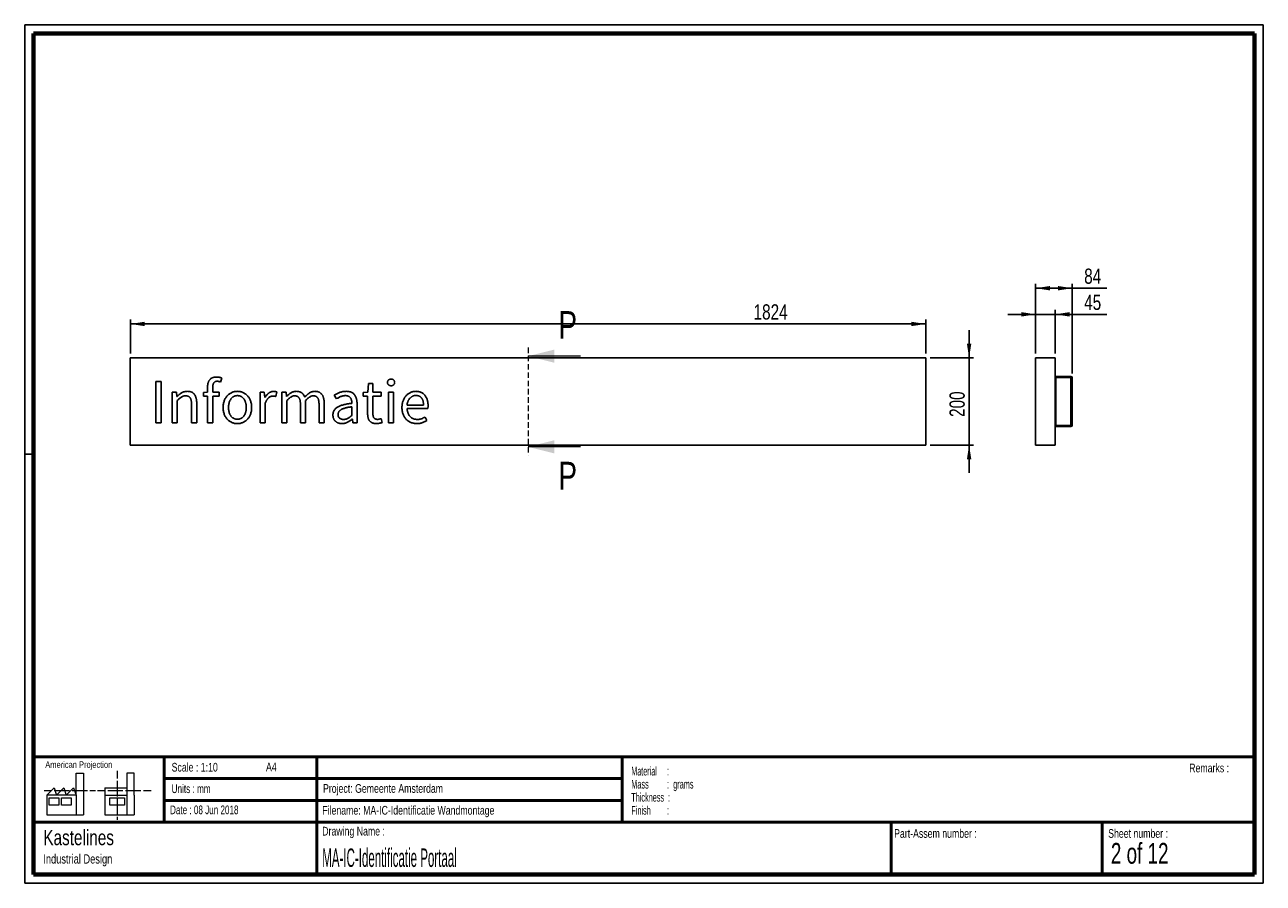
# Paper-space layout 'Sheet1(2)' of a CAD drawing. Header units: millimetres. Extents: x 7 to 291, y 7 to 204.
import ezdxf

# ---------------------------------------------------------------- set-up
doc = ezdxf.new("R2010")
doc.units = ezdxf.units.MM
doc.linetypes.add('HIDDEN', pattern=[1.905, 1.27, -0.635])
for name, color, linetype in [('BORDERS', 7, 'Continuous'), ('DRAWING', 7, 'Continuous'), ('LOGO', 7, 'Continuous'), ('TEXT_SHEET_FORMAT', 7, 'Continuous')]:
    doc.layers.add(name, color=color, linetype=linetype)
doc.styles.add('SLDTEXTSTYLE0', font='TXT', dxfattribs={"width": 0.7})
doc.styles.add('SLDTEXTSTYLE1', font='TXT', dxfattribs={"width": 0.75})
doc.styles.add('SLDTEXTSTYLE2', font='TXT', dxfattribs={"width": 0.694444})
doc.styles.add('SLDTEXTSTYLE3', font='TXT', dxfattribs={"width": 0.678571})
doc.styles.add('SLDTEXTSTYLE4', font='TXT', dxfattribs={"width": 0.5675})
doc.styles.add('SLDTEXTSTYLE5', font='TXT', dxfattribs={"width": 0.55})
doc.styles.add('SLDTEXTSTYLE6', font='TXT', dxfattribs={"width": 0.605})
doc.styles.add('SLDTEXTSTYLE7', font='TXT', dxfattribs={"width": 0.549})
doc.styles.add('SLDTEXTSTYLE8', font='TXT', dxfattribs={"width": 0.467045})
doc.dimstyles.new('SLDDIMSTYLE0', dxfattribs={"dimtxt": 3.5, "dimasz": 3.302, "dimexe": 0, "dimexo": 0.0625, "dimgap": 0.875, "dimtad": 1, "dimlfac": 10, "dimrnd": 1e-09, "dimzin": 12, "dimdsep": 46, "dimtxsty": 'SLDTEXTSTYLE1', "dimsah": 1, "dimcen": 0.09, "dimadec": 0, "dimazin": 3, "dimtfac": 1, "dimtofl": 0, "dimtmove": 0, "dimatfit": 3, "dimfxl": 1, "dimfrac": 2, "dimtolj": 1, "dimtzin": 12, "dimarcsym": 0})
doc.dimstyles.new('SLDDIMSTYLE1', dxfattribs={"dimtxt": 3.5, "dimasz": 3.302, "dimexe": 0, "dimexo": 0.0625, "dimgap": 0.875, "dimtad": 1, "dimlfac": 10, "dimrnd": 1e-09, "dimzin": 12, "dimdsep": 46, "dimtxsty": 'SLDTEXTSTYLE1', "dimsah": 1, "dimcen": 0.09, "dimadec": 0, "dimazin": 3, "dimtfac": 1, "dimtmove": 0, "dimatfit": 0, "dimfxl": 1, "dimfrac": 2, "dimtolj": 1, "dimtzin": 12, "dimarcsym": 0})

# ---------------------------------------------------------------- blocks, each defined once
blk = doc.blocks.new('SW_NOTE_0_2')
at = {"layer": 'TEXT_SHEET_FORMAT', "color": 0, "char_height": 2, "attachment_point": 1}
for s, insert, style in [('Material     :', (0, 2.58), 'SLDTEXTSTYLE4'), ('Mass         :  grams', (0, -0.42), 'SLDTEXTSTYLE5'), ('Thickness  :', (0, -3.42), 'SLDTEXTSTYLE6'), ('Finish        :', (0, -6.42), 'SLDTEXTSTYLE7')]:
    blk.add_mtext(s, dxfattribs=dict(at, insert=insert, style=style))
blk = doc.blocks.new('SW_NOTE_0_3')
at = {"layer": 'DRAWING', "color": 0, "attachment_point": 1, "style": 'SLDTEXTSTYLE1'}
for s, insert, char_height in [('Kastelines', (0, 4.51), 3.5), ('Industrial Design', (0, -1.09), 2.1167)]:
    blk.add_mtext(s, dxfattribs=dict(at, insert=insert, char_height=char_height))
blk = doc.blocks.new('_D')
at = {"layer": 'LOGO', "color": 7}
for p, q in [((30.78, 128.33), (30.78, 136.12)), ((213.18, 135.12), (30.78, 135.12)), ((213.18, 128.33), (213.18, 136.12))]:
    blk.add_line(p, q, dxfattribs=at)
for points in [[(30.78, 135.12), (34.08, 134.62), (34.08, 135.63)], [(213.18, 135.12), (209.87, 135.63), (209.87, 134.62)]]:
    blk.add_solid(points, dxfattribs=at)
at = {"layer": 'LOGO', "color": 7, "insert": (173.7, 139.64), "char_height": 3.5, "attachment_point": 1, "style": 'SLDTEXTSTYLE1'}
blk.add_mtext('1824', dxfattribs=at)
blk = doc.blocks.new('_D_1')
at = {"layer": 'LOGO', "color": 7}
for p, q in [((223.12, 127.33), (223.12, 133.68)), ((214.18, 127.33), (224.12, 127.33)), ((223.12, 107.33), (223.12, 127.33)), ((214.18, 107.33), (224.12, 107.33)), ((223.12, 107.33), (223.12, 100.98))]:
    blk.add_line(p, q, dxfattribs=at)
for points in [[(223.12, 127.33), (223.63, 130.63), (222.61, 130.63)], [(223.12, 107.33), (222.61, 104.03), (223.63, 104.03)]]:
    blk.add_solid(points, dxfattribs=at)
at = {"layer": 'LOGO', "color": 7, "insert": (218.61, 113.79), "char_height": 3.5, "attachment_point": 1, "rotation": 90, "style": 'SLDTEXTSTYLE1'}
blk.add_mtext('200', dxfattribs=at)
blk = doc.blocks.new('_D_2')
at = {"layer": 'LOGO', "color": 7}
for p, q in [((238.38, 137.33), (232.03, 137.33)), ((238.38, 128.33), (238.38, 138.33)), ((242.88, 137.33), (238.38, 137.33)), ((242.88, 128.33), (242.88, 138.33)), ((242.88, 137.33), (254.68, 137.33))]:
    blk.add_line(p, q, dxfattribs=at)
for points in [[(238.38, 137.33), (235.08, 137.84), (235.08, 136.82)], [(242.88, 137.33), (246.19, 136.82), (246.19, 137.84)]]:
    blk.add_solid(points, dxfattribs=at)
at = {"layer": 'LOGO', "color": 7, "insert": (249.51, 141.84), "char_height": 3.5, "attachment_point": 1, "style": 'SLDTEXTSTYLE1'}
blk.add_mtext('45', dxfattribs=at)
blk = doc.blocks.new('_D_3')
at = {"layer": 'LOGO', "color": 7}
for p, q in [((238.38, 128.33), (238.38, 144.33)), ((238.38, 143.33), (246.78, 143.33)), ((246.78, 123.73), (246.78, 144.33)), ((246.78, 143.33), (254.68, 143.33))]:
    blk.add_line(p, q, dxfattribs=at)
for points in [[(238.38, 143.33), (241.69, 142.82), (241.69, 143.84)], [(246.78, 143.33), (243.48, 143.84), (243.48, 142.82)]]:
    blk.add_solid(points, dxfattribs=at)
at = {"layer": 'LOGO', "color": 7, "insert": (249.51, 147.84), "char_height": 3.5, "attachment_point": 1, "style": 'SLDTEXTSTYLE1'}
blk.add_mtext('84', dxfattribs=at)

psp = doc.layouts.new('Sheet1(2)')

# ---------------------------------------------------------------- linework, layer by layer
at = {"color": 7, "linetype": 'HIDDEN', "lineweight": 18}
psp.add_line((121.9763, 129.7295), (121.9763, 104.9295), dxfattribs=at)
at = {"color": 7, "linetype": 'Continuous', "lineweight": 25}
for p, q in [((30.7763, 127.3295), (30.7763, 107.3295)), ((213.1763, 127.3295), (30.7763, 127.3295)), ((213.1763, 107.3295), (213.1763, 127.3295)), ((242.8836, 127.3295), (238.3836, 127.3295)), ((238.3836, 107.3295), (238.3836, 127.3295)), ((242.8836, 107.3295), (242.8836, 127.3295)), ((51.7223, 122.7149), (51.4618, 121.799)), ((238.3636, 122.946), (238.3836, 122.946)), ((238.3636, 122.7149), (238.3636, 122.4992)), ((238.3636, 122.7149), (238.3836, 122.7149)), ((238.3636, 122.4817), (238.3836, 122.4817)), ((242.9836, 123.0795), (242.9836, 122.8295)), ((242.9836, 123.0795), (246.4336, 123.0795)), ((242.9836, 122.8295), (246.4336, 122.8295)), ((242.9836, 111.8472), (242.9836, 122.8118)), ((246.4336, 122.8118), (242.9836, 122.8118)), ((246.4336, 123.0795), (246.4336, 122.8295)), ((246.4336, 111.8472), (246.4336, 122.8118)), ((246.7836, 111.9295), (246.7836, 122.7295)), ((36.6554, 112.4336), (36.6554, 121.9586)), ((36.6554, 121.9586), (37.876, 121.9586)), ((37.876, 121.9586), (37.876, 112.4336)), ((40.3486, 119.4902), (41.336, 119.4902)), ((40.3486, 112.4336), (40.3486, 119.4902)), ((41.336, 119.4902), (41.4368, 118.4734)), ((47.5249, 119.4188), (48.485, 119.4902)), ((47.5249, 118.5175), (47.5249, 119.4188)), ((48.485, 119.4902), (48.485, 120.6078)), ((49.674, 120.6078), (49.674, 119.4902)), ((49.674, 119.4902), (51.1698, 119.4902)), ((51.1698, 119.4902), (51.1698, 118.5175)), ((60.5162, 119.4902), (61.5036, 119.4902)), ((60.5162, 112.4336), (60.5162, 119.4902)), ((61.5036, 119.4902), (61.6044, 118.2129)), ((64.4069, 119.5196), (64.1758, 118.4734)), ((65.4909, 119.4902), (66.4783, 119.4902)), ((65.4909, 112.4336), (65.4909, 119.4902)), ((66.4783, 119.4902), (66.5791, 118.4734)), ((84.1439, 119.4188), (85.2468, 119.4902)), ((84.1439, 118.5175), (84.1439, 119.4188)), ((85.2468, 119.4902), (85.3917, 121.465)), ((85.3917, 121.465), (86.3938, 121.465)), ((86.3938, 121.465), (86.3938, 119.4902)), ((86.3938, 119.4902), (88.2971, 119.4902)), ((88.2971, 119.4902), (88.2971, 118.5175)), ((89.961, 119.4902), (91.1521, 119.4902)), ((89.961, 112.4336), (89.961, 119.4902)), ((91.1521, 119.4902), (91.1521, 112.4336)), ((238.3636, 121.7129), (238.3836, 121.7129)), ((238.3636, 120.9419), (238.3836, 120.9419)), ((238.3636, 120.9244), (238.3636, 119.6821)), ((238.3636, 119.6646), (238.3836, 119.6646)), ((41.4368, 118.4734), (41.4809, 118.4734)), ((41.5398, 117.5449), (41.5398, 112.4336)), ((44.8065, 112.4336), (44.8065, 116.7466)), ((45.9976, 116.9062), (45.9976, 112.4336)), ((48.485, 118.5175), (47.5249, 118.5175)), ((48.485, 112.4336), (48.485, 118.5175)), ((51.1698, 118.5175), (49.674, 118.5175)), ((49.674, 118.5175), (49.674, 112.4336)), ((61.6044, 118.2129), (61.6486, 118.2129)), ((61.7074, 116.9651), (61.7074, 112.4336)), ((66.5791, 118.4734), (66.6232, 118.4734)), ((66.6821, 117.5449), (66.6821, 112.4336)), ((69.7744, 112.4336), (69.7744, 116.7466)), ((70.9656, 117.5449), (70.9656, 112.4336)), ((74.0432, 112.4336), (74.0432, 116.7466)), ((75.2344, 116.9062), (75.2344, 112.4336)), ((78.0264, 117.923), (77.5474, 118.7507)), ((82.7741, 116.7613), (82.7741, 112.4336)), ((85.1901, 118.5175), (84.1439, 118.5175)), ((85.1901, 114.6122), (85.1901, 118.5175)), ((88.2971, 118.5175), (86.3938, 118.5175)), ((86.3938, 118.5175), (86.3938, 114.5975)), ((94.2298, 116.484), (98.0049, 116.484)), ((81.5851, 114.1626), (81.5851, 116.1226)), ((99.007, 115.7004), (94.2445, 115.7004)), ((98.3536, 113.7697), (98.7738, 112.9862)), ((238.3636, 116.3537), (238.3836, 116.3537)), ((238.3636, 115.7004), (238.3836, 115.7004)), ((238.3636, 113.7697), (238.3836, 113.7697)), ((238.3636, 113.7697), (238.3636, 112.9862)), ((37.876, 112.4336), (36.6554, 112.4336)), ((41.5398, 112.4336), (40.3486, 112.4336)), ((45.9976, 112.4336), (44.8065, 112.4336)), ((49.674, 112.4336), (48.485, 112.4336)), ((61.7074, 112.4336), (60.5162, 112.4336)), ((66.6821, 112.4336), (65.4909, 112.4336)), ((70.9656, 112.4336), (69.7744, 112.4336)), ((75.2344, 112.4336), (74.0432, 112.4336)), ((81.6859, 113.2761), (81.6565, 113.2761)), ((81.7868, 112.4336), (81.6859, 113.2761)), ((82.7741, 112.4336), (81.7868, 112.4336)), ((88.2824, 113.421), (88.5135, 112.5198)), ((91.1521, 112.4336), (89.961, 112.4336)), ((238.3636, 112.9862), (238.3836, 112.9862)), ((238.3636, 112.2593), (238.3836, 112.2593)), ((242.9836, 111.8472), (246.4336, 111.8472)), ((242.9836, 111.5795), (242.9836, 111.8295)), ((246.4336, 111.8295), (242.9836, 111.8295)), ((246.4336, 111.5795), (242.9836, 111.5795)), ((246.4336, 111.5795), (246.4336, 111.8295)), ((30.7763, 107.3295), (213.1763, 107.3295)), ((242.8836, 107.3295), (238.3836, 107.3295))]:
    psp.add_line(p, q, dxfattribs=at)
at = {"color": 7, "linetype": 'Continuous', "lineweight": 18}
for p, q in [((133.9763, 127.7295), (121.9763, 127.7295)), ((133.9763, 106.9295), (121.9763, 106.9295))]:
    psp.add_line(p, q, dxfattribs=at)
at = {"color": 7, "linetype": 'Continuous', "lineweight": 25}
for centre, radius, start, end in [((242.9836, 123.1795), 0.1, 180, 270), ((242.9836, 123.1795), 0.35, 264.643964, 270), ((246.4336, 122.7295), 0.35, 0, 90), ((246.4336, 122.7295), 0.1, 54.260246, 90), ((242.9836, 111.4795), 0.1, 90, 180), ((242.9836, 111.4795), 0.35, 90, 95.356036), ((246.4336, 111.9295), 0.35, 270, 0), ((246.4336, 111.9295), 0.1, 270, 305.739754)]:
    psp.add_arc(centre, radius, start, end, dxfattribs=at)
for centre, major_axis, ratio, start_param, end_param in [((242.9836, 123.1618), (0, 0.35), 0.28571429, 1.57079633, 3.14159265), ((246.4336, 122.7295), (0.35, 0), 0.23520666, 0, 1.57079633), ((242.9836, 111.4972), (0, 0.35), 0.28571429, 0, 1.57079633), ((246.4336, 111.9295), (0.35, 0), 0.23520666, 4.71238898, 6.28318531)]:
    psp.add_ellipse(centre, major_axis=major_axis, ratio=ratio, start_param=start_param, end_param=end_param, dxfattribs=at)
for points, knots in [([(48.485, 120.6078), (48.4867, 120.6961), (48.4899, 120.8688), (48.5136, 121.12), (48.5497, 121.358), (48.6076, 121.5792), (48.6763, 121.788), (48.7622, 121.9808), (48.8642, 122.1596), (48.9814, 122.3238), (49.1156, 122.472), (49.2689, 122.599), (49.4388, 122.7073), (49.6265, 122.7957), (49.8322, 122.8623), (50.0546, 122.9104), (50.2944, 122.94), (50.4603, 122.944), (50.5459, 122.946)], [0, 0, 0, 0, 0.07438548, 0.14548998, 0.21242516, 0.27696906, 0.33798575, 0.39741837, 0.45450532, 0.51116372, 0.56712963, 0.62243217, 0.67841363, 0.73648321, 0.79675353, 0.86017919, 0.9279518, 1, 1, 1, 1]), ([(50.5459, 122.946), (50.6546, 122.943), (50.8663, 122.9371), (51.1726, 122.8857), (51.4576, 122.8144), (51.636, 122.7474), (51.7223, 122.7149)], [0, 0, 0, 0, 0.27038218, 0.52614218, 0.77078538, 1, 1, 1, 1]), ([(89.7425, 121.7129), (89.7448, 121.7686), (89.7494, 121.8765), (89.798, 122.0279), (89.8726, 122.1635), (89.9796, 122.2753), (90.1048, 122.3688), (90.2484, 122.4335), (90.4046, 122.4759), (90.5139, 122.4797), (90.5702, 122.4817)], [0, 0, 0, 0, 0.13167439, 0.25508206, 0.37328741, 0.49547169, 0.61900215, 0.74156935, 0.8668062, 1, 1, 1, 1]), ([(90.5702, 122.4817), (90.6265, 122.4797), (90.7358, 122.4758), (90.892, 122.4335), (91.0355, 122.3687), (91.161, 122.2754), (91.2673, 122.1628), (91.3455, 122.029), (91.3901, 121.876), (91.3953, 121.7685), (91.3979, 121.7129)], [0, 0, 0, 0, 0.13314803, 0.25834184, 0.38086691, 0.50435491, 0.6264972, 0.7454866, 0.86837086, 1, 1, 1, 1]), ([(238.3636, 122.946), (238.3636, 122.943), (238.3636, 122.9371), (238.3636, 122.8857), (238.3636, 122.8144), (238.3636, 122.7474), (238.3636, 122.7149)], [0, 0, 0, 0, 0.27038218, 0.52614218, 0.77078538, 1, 1, 1, 1]), ([(238.3636, 122.4817), (238.3636, 122.4797), (238.3636, 122.4758), (238.3636, 122.4335), (238.3636, 122.3687), (238.3636, 122.2754), (238.3636, 122.1628), (238.3636, 122.029), (238.3636, 121.876), (238.3636, 121.7685), (238.3636, 121.7129)], [0, 0, 0, 0, 0.13314803, 0.25834184, 0.38086691, 0.50435491, 0.6264972, 0.7454866, 0.86837086, 1, 1, 1, 1]), ([(41.4809, 118.4734), (41.5662, 118.5556), (41.7342, 118.7173), (41.9978, 118.9415), (42.2692, 119.1418), (42.5441, 119.3265), (42.8366, 119.4805), (43.1544, 119.5859), (43.4941, 119.6541), (43.7284, 119.661), (43.8485, 119.6646)], [0, 0, 0, 0, 0.13021827, 0.25644866, 0.38029749, 0.50099283, 0.62052262, 0.74254749, 0.86807099, 1, 1, 1, 1]), ([(43.8485, 119.6646), (43.939, 119.6629), (44.1136, 119.6598), (44.366, 119.6247), (44.5993, 119.5715), (44.8148, 119.4954), (45.0109, 119.3963), (45.189, 119.2765), (45.3468, 119.133), (45.4857, 118.9679), (45.6073, 118.7819), (45.7138, 118.576), (45.8004, 118.3477), (45.875, 118.1003), (45.9272, 117.8304), (45.9708, 117.5419), (45.9924, 117.2308), (45.9959, 117.0169), (45.9976, 116.9062)], [0, 0, 0, 0, 0.06772709, 0.13071891, 0.19052814, 0.24678027, 0.30144682, 0.35470308, 0.40707342, 0.46067739, 0.51596969, 0.57322086, 0.63401369, 0.69858486, 0.7665938, 0.83974804, 0.91708313, 1, 1, 1, 1]), ([(50.6614, 121.9733), (50.5838, 121.97), (50.4354, 121.9635), (50.2294, 121.8965), (50.0532, 121.7884), (49.9114, 121.6328), (49.8021, 121.4348), (49.7261, 121.1951), (49.6806, 120.9149), (49.6763, 120.7145), (49.674, 120.6078)], [0, 0, 0, 0, 0.12108132, 0.23166909, 0.33508617, 0.44135156, 0.55719859, 0.6865013, 0.83319815, 1, 1, 1, 1]), ([(51.4618, 121.799), (51.3965, 121.8256), (51.2672, 121.8783), (51.0669, 121.9316), (50.8651, 121.9681), (50.7295, 121.9716), (50.6614, 121.9733)], [0, 0, 0, 0, 0.25637587, 0.50723956, 0.75261265, 1, 1, 1, 1]), ([(52.0605, 115.9483), (52.0636, 116.092), (52.0695, 116.3719), (52.1209, 116.7791), (52.204, 117.1621), (52.3227, 117.5194), (52.4673, 117.853), (52.6384, 118.1589), (52.8268, 118.4422), (53.0428, 118.6935), (53.2757, 118.9204), (53.5297, 119.115), (53.797, 119.2865), (54.0844, 119.4208), (54.3819, 119.5314), (54.6897, 119.6085), (55.0057, 119.6569), (55.2193, 119.662), (55.3273, 119.6646)], [0, 0, 0, 0, 0.07786136, 0.1516734, 0.22202445, 0.2899537, 0.35538697, 0.41875362, 0.47970099, 0.53947309, 0.59798608, 0.65560482, 0.7125699, 0.76977719, 0.82716925, 0.88433121, 0.94149316, 1, 1, 1, 1]), ([(55.3273, 119.6646), (55.4353, 119.662), (55.6488, 119.6569), (55.9648, 119.6085), (56.2727, 119.5313), (56.5702, 119.4209), (56.8578, 119.2858), (57.1266, 119.1163), (57.3789, 118.9196), (57.612, 118.6938), (57.8273, 118.4415), (58.0189, 118.1602), (58.1866, 117.8522), (58.3321, 117.5195), (58.4505, 117.1621), (58.5337, 116.7791), (58.5851, 116.3719), (58.591, 116.092), (58.594, 115.9483)], [0, 0, 0, 0, 0.05850378, 0.11566275, 0.17282172, 0.23021078, 0.28741509, 0.34469865, 0.40201489, 0.46052482, 0.52029381, 0.58145149, 0.64463159, 0.71006144, 0.77798715, 0.84833452, 0.9221427, 1, 1, 1, 1]), ([(61.6486, 118.2129), (61.7101, 118.3201), (61.83, 118.5289), (62.0427, 118.8116), (62.2714, 119.0619), (62.5197, 119.274), (62.7815, 119.4506), (63.0616, 119.5718), (63.353, 119.6504), (63.5521, 119.6598), (63.6527, 119.6646)], [0, 0, 0, 0, 0.142514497, 0.277672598, 0.407526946, 0.533083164, 0.653929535, 0.77047917, 0.883998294, 1, 1, 1, 1]), ([(63.6527, 119.6646), (63.7207, 119.6632), (63.8546, 119.6604), (64.0496, 119.6326), (64.2343, 119.587), (64.3499, 119.5419), (64.4069, 119.5196)], [0, 0, 0, 0, 0.26378182, 0.51892809, 0.76275579, 1, 1, 1, 1]), ([(66.6232, 118.4734), (66.7012, 118.5558), (66.8556, 118.7189), (67.1046, 118.9408), (67.3616, 119.1436), (67.6271, 119.3259), (67.9056, 119.4772), (68.199, 119.585), (68.5038, 119.6533), (68.7118, 119.6608), (68.8165, 119.6646)], [0, 0, 0, 0, 0.13233723, 0.2619595, 0.38882187, 0.51416171, 0.63736549, 0.75759279, 0.87796442, 1, 1, 1, 1]), ([(68.8165, 119.6646), (68.9449, 119.6601), (69.1888, 119.6517), (69.5339, 119.5891), (69.8334, 119.4747), (70.0899, 119.3157), (70.3065, 119.1156), (70.4924, 118.8825), (70.6489, 118.6136), (70.7234, 118.4159), (70.7618, 118.3138)], [0, 0, 0, 0, 0.15044413, 0.28579634, 0.40893279, 0.52392769, 0.63719971, 0.75279912, 0.87229698, 1, 1, 1, 1]), ([(70.7618, 118.3138), (70.8524, 118.4116), (71.0291, 118.6024), (71.3073, 118.8623), (71.5843, 119.095), (71.8637, 119.2967), (72.1505, 119.4632), (72.4517, 119.5788), (72.7646, 119.6518), (72.9777, 119.6603), (73.0853, 119.6646)], [0, 0, 0, 0, 0.14422819, 0.28150678, 0.41174951, 0.53563925, 0.65410237, 0.76952923, 0.88372754, 1, 1, 1, 1]), ([(73.0853, 119.6646), (73.1729, 119.6629), (73.3433, 119.6596), (73.5902, 119.6248), (73.8205, 119.5707), (74.0343, 119.4959), (74.229, 119.3965), (74.4052, 119.2746), (74.5667, 119.134), (74.7078, 118.9679), (74.8311, 118.7815), (74.9427, 118.5767), (75.0307, 118.3477), (75.1074, 118.1004), (75.1626, 117.8307), (75.2045, 117.5418), (75.23, 117.2309), (75.2329, 117.0169), (75.2344, 116.9062)], [0, 0, 0, 0, 0.06580565, 0.12792334, 0.18686861, 0.2432711, 0.29761481, 0.35057897, 0.40387385, 0.45796238, 0.51369368, 0.57158745, 0.6327354, 0.69763072, 0.76592888, 0.83927867, 0.91686149, 1, 1, 1, 1]), ([(77.5474, 118.7507), (77.6337, 118.8042), (77.8127, 118.915), (78.1012, 119.0686), (78.4151, 119.2229), (78.754, 119.3719), (79.1164, 119.5037), (79.5013, 119.5988), (79.905, 119.6535), (80.1802, 119.6608), (80.3204, 119.6646)], [0, 0, 0, 0, 0.10281466, 0.21328512, 0.33100185, 0.45714024, 0.58819101, 0.72120324, 0.85796207, 1, 1, 1, 1]), ([(80.3204, 119.6646), (80.4242, 119.6624), (80.6255, 119.6581), (80.9164, 119.6189), (81.1861, 119.5602), (81.433, 119.4731), (81.6577, 119.3613), (81.8611, 119.2243), (82.041, 119.0612), (82.197, 118.8738), (82.3332, 118.6674), (82.4508, 118.4431), (82.5517, 118.2036), (82.6344, 117.9472), (82.6958, 117.6741), (82.7427, 117.3845), (82.7699, 117.0783), (82.7727, 116.8685), (82.7741, 116.7613)], [0, 0, 0, 0, 0.07170221, 0.13907068, 0.20260287, 0.26216006, 0.31952878, 0.37565038, 0.43116957, 0.48682788, 0.54375374, 0.60178646, 0.66166345, 0.72320406, 0.78778796, 0.85495612, 0.92591094, 1, 1, 1, 1]), ([(90.5702, 120.9419), (90.5139, 120.9449), (90.4049, 120.9507), (90.2473, 120.9911), (90.1052, 121.0619), (89.9794, 121.1566), (89.8723, 121.2707), (89.7995, 121.4067), (89.7494, 121.5546), (89.7448, 121.6592), (89.7425, 121.7129)], [0, 0, 0, 0, 0.13371629, 0.25931762, 0.38367666, 0.50855853, 0.63232536, 0.75232752, 0.8729174, 1, 1, 1, 1]), ([(91.3979, 121.7129), (91.3953, 121.6593), (91.3902, 121.5551), (91.3441, 121.4057), (91.2675, 121.2714), (91.1612, 121.1564), (91.0351, 121.0619), (90.8931, 120.9911), (90.7355, 120.9507), (90.6264, 120.9449), (90.5702, 120.9419)], [0, 0, 0, 0, 0.12704168, 0.24709756, 0.36787824, 0.49160521, 0.61644687, 0.74076587, 0.86632677, 1, 1, 1, 1]), ([(93.068, 115.9483), (93.0711, 116.0899), (93.077, 116.3664), (93.1286, 116.7693), (93.2115, 117.1496), (93.3305, 117.5053), (93.4752, 117.8377), (93.6436, 118.1442), (93.8303, 118.4267), (94.0416, 118.679), (94.271, 118.9049), (94.5175, 119.1019), (94.777, 119.2749), (95.0527, 119.4145), (95.3382, 119.5264), (95.6316, 119.6071), (95.9313, 119.6538), (96.1329, 119.661), (96.2339, 119.6646)], [0, 0, 0, 0, 0.07813085, 0.15252965, 0.22379367, 0.29260183, 0.35923519, 0.42357743, 0.48542684, 0.54579748, 0.60482958, 0.66283428, 0.71975372, 0.77662065, 0.83303267, 0.88872518, 0.94426057, 1, 1, 1, 1]), ([(96.2339, 119.6646), (96.3426, 119.6619), (96.5554, 119.6568), (96.8648, 119.6109), (97.1581, 119.5413), (97.4311, 119.4366), (97.6863, 119.3095), (97.9202, 119.1546), (98.1311, 118.9725), (98.3208, 118.7654), (98.489, 118.5353), (98.6365, 118.2839), (98.763, 118.011), (98.8678, 117.717), (98.9485, 117.4025), (99.011, 117.0701), (99.0429, 116.7178), (99.0483, 116.477), (99.0511, 116.3537)], [0, 0, 0, 0, 0.06630947, 0.12977029, 0.19051061, 0.24988393, 0.30779497, 0.36421556, 0.42058272, 0.47744668, 0.53522985, 0.59423287, 0.6550348, 0.71856754, 0.78439044, 0.85304247, 0.92473964, 1, 1, 1, 1]), ([(238.3636, 121.7129), (238.3636, 121.6593), (238.3636, 121.5551), (238.3636, 121.4057), (238.3636, 121.2714), (238.3636, 121.1564), (238.3636, 121.0619), (238.3636, 120.9911), (238.3636, 120.9507), (238.3636, 120.9449), (238.3636, 120.9419)], [0, 0, 0, 0, 0.12704168, 0.24709756, 0.36787824, 0.49160521, 0.61644687, 0.74076587, 0.86632677, 1, 1, 1, 1]), ([(238.3636, 119.6646), (238.3636, 119.6619), (238.3636, 119.6568), (238.3636, 119.6109), (238.3636, 119.5413), (238.3636, 119.4366), (238.3636, 119.3095), (238.3636, 119.1546), (238.3636, 118.9725), (238.3636, 118.7654), (238.3636, 118.5353), (238.3636, 118.2839), (238.3636, 118.011), (238.3636, 117.717), (238.3636, 117.4025), (238.3636, 117.0701), (238.3636, 116.7178), (238.3636, 116.477), (238.3636, 116.3537)], [0, 0, 0, 0, 0.06630947, 0.12977029, 0.19051061, 0.24988393, 0.30779497, 0.36421556, 0.42058272, 0.47744668, 0.53522985, 0.59423287, 0.6550348, 0.71856754, 0.78439044, 0.85304247, 0.92473964, 1, 1, 1, 1]), ([(43.4704, 118.6331), (43.3804, 118.6303), (43.2052, 118.6249), (42.9509, 118.5691), (42.7122, 118.4846), (42.4882, 118.3593), (42.2691, 118.1993), (42.036, 118.0133), (41.7908, 117.7913), (41.626, 117.6295), (41.5398, 117.5449)], [0, 0, 0, 0, 0.11799202, 0.22986403, 0.34045764, 0.44956799, 0.56571633, 0.69661125, 0.84124432, 1, 1, 1, 1]), ([(44.8065, 116.7466), (44.8059, 116.8271), (44.8048, 116.9828), (44.79, 117.2072), (44.7655, 117.4143), (44.7293, 117.6035), (44.6867, 117.7761), (44.6318, 117.931), (44.5669, 118.0686), (44.4913, 118.1898), (44.4034, 118.2941), (44.3058, 118.3856), (44.1966, 118.4646), (44.0727, 118.5245), (43.9391, 118.5735), (43.7934, 118.6091), (43.6356, 118.6302), (43.5265, 118.6321), (43.4704, 118.6331)], [0, 0, 0, 0, 0.0910298, 0.17589531, 0.25403611, 0.32652563, 0.39351844, 0.45484895, 0.51184389, 0.56520036, 0.61576612, 0.66560195, 0.71611194, 0.76743389, 0.82051375, 0.8767564, 0.93663999, 1, 1, 1, 1]), ([(55.3273, 118.6772), (55.2536, 118.6747), (55.1088, 118.6699), (54.8958, 118.6329), (54.6914, 118.5728), (54.498, 118.4848), (54.3136, 118.3789), (54.1459, 118.2462), (53.9881, 118.0969), (53.8481, 117.9234), (53.7231, 117.7319), (53.6091, 117.5245), (53.5177, 117.2968), (53.4336, 117.0559), (53.372, 116.7981), (53.3256, 116.5274), (53.2978, 116.2423), (53.2951, 116.0478), (53.2937, 115.9483)], [0, 0, 0, 0, 0.058038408, 0.114014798, 0.169884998, 0.225468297, 0.281120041, 0.336973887, 0.393567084, 0.452002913, 0.512154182, 0.573637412, 0.638203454, 0.705215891, 0.77454679, 0.846762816, 0.921606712, 1, 1, 1, 1]), ([(57.3608, 115.9483), (57.3595, 116.0478), (57.3568, 116.2423), (57.3289, 116.5273), (57.2828, 116.7982), (57.2201, 117.0554), (57.1401, 117.2978), (57.0448, 117.5239), (56.9316, 117.732), (56.8064, 117.9234), (56.6665, 118.0969), (56.5086, 118.2462), (56.3409, 118.3789), (56.1566, 118.4848), (55.9637, 118.5723), (55.7596, 118.6335), (55.5463, 118.6696), (55.4009, 118.6747), (55.3273, 118.6772)], [0, 0, 0, 0, 0.078389, 0.15322881, 0.22544088, 0.29476799, 0.36160158, 0.42637833, 0.4878582, 0.54800618, 0.60643882, 0.66302892, 0.71887971, 0.77452841, 0.83010867, 0.88544735, 0.94196477, 1, 1, 1, 1]), ([(63.4931, 118.5911), (63.4163, 118.5863), (63.2592, 118.5766), (63.0234, 118.5039), (62.7849, 118.3884), (62.5877, 118.2574), (62.4304, 118.1291), (62.3141, 118.0124), (62.204, 117.8777), (62.0965, 117.7271), (61.9909, 117.5619), (61.8934, 117.3773), (61.7958, 117.1783), (61.7374, 117.0375), (61.7074, 116.9651)], [0, 0, 0, 0, 0.08984926, 0.18380445, 0.28651852, 0.3995699, 0.46016039, 0.52395226, 0.59210284, 0.66379822, 0.74047577, 0.82157425, 0.90814073, 1, 1, 1, 1]), ([(64.1758, 118.4734), (64.1201, 118.4919), (64.0144, 118.5268), (63.8529, 118.564), (63.6809, 118.5902), (63.5597, 118.5908), (63.4931, 118.5911)], [0, 0, 0, 0, 0.25276193, 0.47879884, 0.71336545, 1, 1, 1, 1]), ([(68.453, 118.6331), (68.3855, 118.6296), (68.2467, 118.6225), (68.0362, 118.569), (67.8222, 118.481), (67.6015, 118.3627), (67.3789, 118.2057), (67.1473, 118.0192), (66.913, 117.7955), (66.761, 117.6305), (66.6821, 117.5449)], [0, 0, 0, 0, 0.09473153, 0.19490586, 0.30301038, 0.41916562, 0.54573139, 0.68487505, 0.83651948, 1, 1, 1, 1]), ([(69.7744, 116.7466), (69.7738, 116.8271), (69.7727, 116.9828), (69.758, 117.2072), (69.7334, 117.4143), (69.6973, 117.6035), (69.6546, 117.7761), (69.5998, 117.931), (69.5348, 118.0686), (69.4592, 118.1897), (69.3714, 118.2942), (69.2739, 118.385), (69.1667, 118.4646), (69.0444, 118.525), (68.9124, 118.5727), (68.7698, 118.6092), (68.6154, 118.6302), (68.5084, 118.6321), (68.453, 118.6331)], [0, 0, 0, 0, 0.09150973, 0.17682267, 0.25537544, 0.32824713, 0.39559313, 0.45724699, 0.51454243, 0.56818019, 0.61901255, 0.66911112, 0.71924127, 0.77012342, 0.82348313, 0.87847859, 0.937101, 1, 1, 1, 1]), ([(72.7366, 118.6331), (72.6691, 118.6296), (72.5302, 118.6225), (72.3197, 118.569), (72.1057, 118.481), (71.885, 118.3627), (71.6624, 118.2057), (71.4308, 118.0192), (71.1966, 117.7955), (71.0445, 117.6305), (70.9656, 117.5449)], [0, 0, 0, 0, 0.09473153, 0.19490586, 0.30301038, 0.41916562, 0.54573139, 0.68487505, 0.83651948, 1, 1, 1, 1]), ([(74.0432, 116.7466), (74.0427, 116.8271), (74.0415, 116.9828), (74.0268, 117.2072), (74.0022, 117.4143), (73.9661, 117.6035), (73.9234, 117.7761), (73.8686, 117.931), (73.8036, 118.0686), (73.7281, 118.1898), (73.6401, 118.2934), (73.5449, 118.3857), (73.4379, 118.4639), (73.3176, 118.5251), (73.1875, 118.5726), (73.0471, 118.6093), (72.8954, 118.6301), (72.7905, 118.6321), (72.7366, 118.6331)], [0, 0, 0, 0, 0.09198638, 0.17774369, 0.25670562, 0.32995688, 0.39765368, 0.45962868, 0.51722255, 0.5711397, 0.62223683, 0.6720151, 0.72240637, 0.77284204, 0.82572914, 0.88023621, 0.93837171, 1, 1, 1, 1]), ([(77.2428, 114.2634), (77.2459, 114.3575), (77.2522, 114.5413), (77.3022, 114.8081), (77.3806, 115.0597), (77.4991, 115.2912), (77.6438, 115.5089), (77.8265, 115.7046), (78.037, 115.8873), (78.2853, 116.0487), (78.5665, 116.1984), (78.8857, 116.3336), (79.2411, 116.4597), (79.6359, 116.5719), (80.0683, 116.6748), (80.5396, 116.7635), (81.0488, 116.8445), (81.4021, 116.8852), (81.5851, 116.9062)], [0, 0, 0, 0, 0.050343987, 0.098379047, 0.144871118, 0.190994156, 0.237178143, 0.284429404, 0.333894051, 0.386109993, 0.442651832, 0.50430581, 0.571562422, 0.644559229, 0.723971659, 0.809513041, 0.901383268, 1, 1, 1, 1]), ([(80.1313, 118.6772), (80.0289, 118.6746), (79.8273, 118.6693), (79.532, 118.6229), (79.2472, 118.5532), (78.9783, 118.4474), (78.722, 118.3273), (78.4769, 118.2014), (78.2457, 118.0671), (78.0988, 117.9706), (78.0264, 117.923)], [0, 0, 0, 0, 0.13520104, 0.26614584, 0.39401966, 0.52165908, 0.64705335, 0.76785342, 0.88556859, 1, 1, 1, 1]), ([(81.5851, 116.9062), (81.5818, 117.0163), (81.5752, 117.2356), (81.5332, 117.506), (81.4806, 117.7133), (81.4307, 117.8605), (81.3646, 117.9972), (81.2874, 118.1259), (81.1961, 118.2439), (81.0939, 118.3528), (80.9737, 118.4444), (80.8431, 118.5283), (80.6938, 118.5967), (80.524, 118.6447), (80.3338, 118.6706), (80.2007, 118.6749), (80.1313, 118.6772)], [0, 0, 0, 0, 0.12657938, 0.25207595, 0.31359294, 0.37241616, 0.43040127, 0.48784718, 0.54469748, 0.60164464, 0.65898889, 0.71796622, 0.77993996, 0.84696476, 0.92018425, 1, 1, 1, 1]), ([(96.2633, 118.7213), (96.2009, 118.7189), (96.077, 118.7142), (95.8934, 118.6875), (95.715, 118.6375), (95.5418, 118.5709), (95.3748, 118.4867), (95.2171, 118.3842), (95.0641, 118.2692), (94.9225, 118.1341), (94.7889, 117.9849), (94.6689, 117.8178), (94.5621, 117.6335), (94.4652, 117.4346), (94.383, 117.2188), (94.3166, 116.9875), (94.2634, 116.7411), (94.2412, 116.571), (94.2298, 116.484)], [0, 0, 0, 0, 0.056340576, 0.111938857, 0.166984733, 0.223208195, 0.279175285, 0.33545556, 0.392720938, 0.451741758, 0.511735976, 0.573307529, 0.637046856, 0.703759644, 0.772779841, 0.845186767, 0.920805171, 1, 1, 1, 1]), ([(98.0049, 116.484), (98.0042, 116.5723), (98.0028, 116.7436), (97.978, 116.9925), (97.943, 117.2255), (97.8961, 117.4433), (97.8307, 117.6437), (97.75, 117.8273), (97.6585, 117.9968), (97.5505, 118.1483), (97.4311, 118.2841), (97.2973, 118.3999), (97.1536, 118.4993), (96.9991, 118.5825), (96.8317, 118.6458), (96.6523, 118.6886), (96.4618, 118.7175), (96.3307, 118.72), (96.2633, 118.7213)], [0, 0, 0, 0, 0.08234309, 0.15977044, 0.23313581, 0.30208627, 0.36737366, 0.42939887, 0.48904914, 0.5466943, 0.60268675, 0.65732495, 0.7113306, 0.7654034, 0.82061281, 0.87781569, 0.93722576, 1, 1, 1, 1]), ([(55.3273, 112.2593), (55.2193, 112.2619), (55.0057, 112.267), (54.6896, 112.3152), (54.3824, 112.3933), (54.0833, 112.4997), (53.7982, 112.6383), (53.5295, 112.8063), (53.2765, 112.9993), (53.0421, 113.2218), (52.8269, 113.4711), (52.6391, 113.752), (52.4662, 114.0549), (52.3229, 114.3877), (52.2039, 114.7449), (52.1213, 115.1266), (52.0695, 115.5302), (52.0636, 115.8067), (52.0605, 115.9483)], [0, 0, 0, 0, 0.05874641, 0.11614244, 0.17353847, 0.23103561, 0.28864252, 0.34563865, 0.40326068, 0.46148691, 0.52121393, 0.58209564, 0.64505639, 0.7107576, 0.77896501, 0.84960414, 0.92296215, 1, 1, 1, 1]), ([(53.2937, 115.9483), (53.2951, 115.8488), (53.2978, 115.6543), (53.3254, 115.3698), (53.3721, 115.1005), (53.4334, 114.8454), (53.5171, 114.6085), (53.6102, 114.3858), (53.7225, 114.1817), (53.8482, 113.9939), (53.9888, 113.8247), (54.1458, 113.6773), (54.3149, 113.5476), (54.4972, 113.4386), (54.6915, 113.3513), (54.8958, 113.2909), (55.1089, 113.254), (55.2536, 113.2491), (55.3273, 113.2467)], [0, 0, 0, 0, 0.07889335, 0.15421466, 0.22634394, 0.29557791, 0.36196688, 0.42541008, 0.48679756, 0.54640835, 0.60436107, 0.66093219, 0.71680384, 0.77309348, 0.82903133, 0.88525792, 0.94159137, 1, 1, 1, 1]), ([(55.3273, 113.2467), (55.4009, 113.2492), (55.5463, 113.2542), (55.7596, 113.2903), (55.9636, 113.3518), (56.1573, 113.4385), (56.3396, 113.5476), (56.5088, 113.6773), (56.6657, 113.8247), (56.8063, 113.994), (56.9323, 114.1816), (57.0437, 114.3864), (57.1407, 114.6075), (57.2203, 114.846), (57.2827, 115.1004), (57.329, 115.3699), (57.3567, 115.6543), (57.3594, 115.8488), (57.3608, 115.9483)], [0, 0, 0, 0, 0.05840527, 0.11528305, 0.17097457, 0.22690921, 0.28319561, 0.33906406, 0.39563193, 0.45358132, 0.51318868, 0.57457265, 0.638233, 0.70443906, 0.77366906, 0.8457942, 0.92111118, 1, 1, 1, 1]), ([(58.594, 115.9483), (58.591, 115.8067), (58.585, 115.5302), (58.5332, 115.1266), (58.4505, 114.7449), (58.3319, 114.3876), (58.1877, 114.0556), (58.0183, 113.7507), (57.8272, 113.4719), (57.6127, 113.2215), (57.378, 113.0002), (57.1268, 112.8049), (56.8565, 112.639), (56.5714, 112.4996), (56.2721, 112.3933), (55.9649, 112.3151), (55.6488, 112.267), (55.4353, 112.2619), (55.3273, 112.2593)], [0, 0, 0, 0, 0.07703388, 0.15038811, 0.2210236, 0.2892275, 0.35492533, 0.4176969, 0.47879094, 0.53851488, 0.59673811, 0.65405523, 0.71137235, 0.76897629, 0.82647047, 0.88386354, 0.94125661, 1, 1, 1, 1]), ([(79.3183, 112.2593), (79.2447, 112.2608), (79.1006, 112.2637), (78.8899, 112.2902), (78.6887, 112.3294), (78.4972, 112.3859), (78.3152, 112.4602), (78.1424, 112.5503), (77.9804, 112.6582), (77.8291, 112.7803), (77.6892, 112.9149), (77.5718, 113.0696), (77.4673, 113.2342), (77.3866, 113.4154), (77.3192, 113.6074), (77.2784, 113.8147), (77.2457, 114.0341), (77.2438, 114.1856), (77.2428, 114.2634)], [0, 0, 0, 0, 0.06776705, 0.132723, 0.19520496, 0.25642262, 0.31630419, 0.37601883, 0.43558351, 0.49521102, 0.5549535, 0.61378041, 0.67373487, 0.734049, 0.79604981, 0.86068802, 0.92836601, 1, 1, 1, 1]), ([(81.5851, 116.1226), (81.4428, 116.1032), (81.1695, 116.066), (80.7782, 115.9978), (80.4205, 115.9276), (80.0966, 115.8503), (79.8055, 115.7666), (79.5449, 115.6764), (79.3141, 115.579), (79.1128, 115.473), (78.9374, 115.3628), (78.7924, 115.2394), (78.669, 115.1115), (78.5765, 114.9707), (78.5068, 114.8238), (78.4554, 114.6717), (78.4256, 114.5125), (78.4214, 114.4043), (78.4192, 114.3496)], [0, 0, 0, 0, 0.10884817, 0.20902911, 0.30105367, 0.38512448, 0.4613912, 0.53055541, 0.59405088, 0.65103563, 0.70286225, 0.75070872, 0.7950241, 0.83712899, 0.87772806, 0.91801362, 0.95851193, 1, 1, 1, 1]), ([(78.4192, 114.3496), (78.4234, 114.2546), (78.4312, 114.0769), (78.495, 113.83), (78.6089, 113.6263), (78.7694, 113.4698), (78.962, 113.3591), (79.1732, 113.2746), (79.4066, 113.2269), (79.5688, 113.2205), (79.6524, 113.2172)], [0, 0, 0, 0, 0.14923924, 0.27940848, 0.39735, 0.51188144, 0.62752576, 0.74476524, 0.86858696, 1, 1, 1, 1]), ([(79.6524, 113.2172), (79.7367, 113.2197), (79.9037, 113.2246), (80.1499, 113.2749), (80.3909, 113.3462), (80.6251, 113.4557), (80.8589, 113.5914), (81.0975, 113.7554), (81.3428, 113.9456), (81.5026, 114.0887), (81.5851, 114.1626)], [0, 0, 0, 0, 0.1145359, 0.22703632, 0.34066496, 0.45579778, 0.57788484, 0.70817761, 0.84941113, 1, 1, 1, 1]), ([(87.2068, 112.2593), (87.1164, 112.2609), (86.9418, 112.2641), (86.6913, 112.2985), (86.4627, 112.3519), (86.257, 112.4282), (86.0714, 112.5236), (85.9066, 112.6377), (85.7558, 112.7639), (85.6286, 112.9111), (85.5143, 113.0715), (85.4247, 113.2516), (85.3439, 113.4441), (85.2875, 113.6551), (85.2442, 113.8786), (85.2126, 114.1136), (85.1935, 114.3591), (85.1912, 114.5267), (85.1901, 114.6122)], [0, 0, 0, 0, 0.0762743, 0.14721574, 0.21284842, 0.27397863, 0.33184982, 0.38838766, 0.44285949, 0.49727362, 0.55201714, 0.60856732, 0.66660716, 0.72796252, 0.79238738, 0.85856562, 0.92789695, 1, 1, 1, 1]), ([(86.3938, 114.5975), (86.396, 114.4943), (86.4001, 114.2994), (86.4473, 114.0264), (86.5186, 113.7882), (86.6082, 113.6174), (86.6957, 113.5008), (86.7753, 113.4294), (86.8646, 113.3674), (86.9662, 113.3166), (87.0806, 113.2798), (87.2051, 113.2526), (87.3408, 113.2356), (87.4351, 113.2332), (87.4841, 113.2319)], [0, 0, 0, 0, 0.15356307, 0.29011345, 0.41155943, 0.52265776, 0.57546365, 0.62789709, 0.68115468, 0.73715285, 0.79654788, 0.85958902, 0.92689045, 1, 1, 1, 1]), ([(96.4503, 112.2593), (96.3339, 112.2628), (96.1038, 112.2699), (95.7642, 112.316), (95.4365, 112.3969), (95.1218, 112.5077), (94.8228, 112.6488), (94.5429, 112.8172), (94.2816, 113.012), (94.0419, 113.235), (93.825, 113.4858), (93.6327, 113.7636), (93.4648, 114.0669), (93.3212, 114.3956), (93.2077, 114.7503), (93.1265, 115.1287), (93.0775, 115.531), (93.0713, 115.8067), (93.068, 115.9483)], [0, 0, 0, 0, 0.06213189, 0.12288183, 0.18254533, 0.24202113, 0.30072106, 0.35874566, 0.41616978, 0.47436635, 0.53320542, 0.59283728, 0.65442239, 0.71804361, 0.78401598, 0.85287123, 0.92442216, 1, 1, 1, 1]), ([(94.2445, 115.7004), (94.2523, 115.6071), (94.2675, 115.4246), (94.312, 115.1599), (94.3726, 114.9096), (94.452, 114.6747), (94.5499, 114.4544), (94.6621, 114.2475), (94.796, 114.0578), (94.9452, 113.8835), (95.1076, 113.7252), (95.2864, 113.5913), (95.4736, 113.4727), (95.677, 113.3822), (95.8896, 113.3074), (96.1149, 113.255), (96.3521, 113.223), (96.5146, 113.2192), (96.5974, 113.2172)], [0, 0, 0, 0, 0.07351467, 0.14378594, 0.21063177, 0.27569497, 0.33825407, 0.39980856, 0.46024422, 0.52033085, 0.57985833, 0.6379527, 0.695508, 0.75360236, 0.81240607, 0.87231868, 0.93502756, 1, 1, 1, 1]), ([(96.5974, 113.2172), (96.6801, 113.2196), (96.8431, 113.2243), (97.0831, 113.2507), (97.3126, 113.2999), (97.6059, 113.3876), (97.9585, 113.5366), (98.2215, 113.6918), (98.3536, 113.7697)], [0, 0, 0, 0, 0.13290933, 0.26202959, 0.38739272, 0.50951679, 0.75363009, 1, 1, 1, 1]), ([(99.0511, 116.3537), (99.0509, 116.2914), (99.0505, 116.1716), (99.0422, 115.9998), (99.0278, 115.8442), (99.0137, 115.7465), (99.007, 115.7004)], [0, 0, 0, 0, 0.28523394, 0.54832963, 0.78653411, 1, 1, 1, 1]), ([(238.3636, 116.3537), (238.3636, 116.2914), (238.3636, 116.1716), (238.3636, 115.9998), (238.3636, 115.8442), (238.3636, 115.7465), (238.3636, 115.7004)], [0, 0, 0, 0, 0.28523394, 0.54832963, 0.78653411, 1, 1, 1, 1]), ([(238.3636, 115.7004), (238.3636, 115.5227), (238.3636, 115.1675), (238.3636, 114.6529), (238.3636, 114.1717), (238.3636, 113.9144), (238.3636, 113.7872)], [0, 0, 0, 0, 0.251557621, 0.502977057, 0.754294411, 1, 1, 1, 1]), ([(81.6565, 113.2761), (81.5713, 113.207), (81.4011, 113.0692), (81.1305, 112.8828), (80.8507, 112.7105), (80.5634, 112.552), (80.2656, 112.4193), (79.9572, 112.3272), (79.6405, 112.2703), (79.4264, 112.263), (79.3183, 112.2593)], [0, 0, 0, 0, 0.12644962, 0.25229746, 0.3784246, 0.50521131, 0.63028787, 0.75337939, 0.87547428, 1, 1, 1, 1]), ([(88.5135, 112.5198), (88.4129, 112.4874), (88.2042, 112.4202), (87.8815, 112.3348), (87.5459, 112.2723), (87.3191, 112.2636), (87.2068, 112.2593)], [0, 0, 0, 0, 0.236892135, 0.491680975, 0.748277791, 1, 1, 1, 1]), ([(87.4841, 113.2319), (87.5494, 113.2352), (87.6862, 113.2419), (87.8914, 113.2861), (88.0922, 113.347), (88.2211, 113.3972), (88.2824, 113.421)], [0, 0, 0, 0, 0.23750815, 0.49721623, 0.76065579, 1, 1, 1, 1]), ([(98.7738, 112.9862), (98.6944, 112.9385), (98.5341, 112.8424), (98.2825, 112.7095), (98.0182, 112.5861), (97.7414, 112.4714), (97.4476, 112.3741), (97.1325, 112.3091), (96.7982, 112.2648), (96.5681, 112.2612), (96.4503, 112.2593)], [0, 0, 0, 0, 0.112490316, 0.227036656, 0.345395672, 0.466722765, 0.591014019, 0.720660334, 0.856989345, 1, 1, 1, 1]), ([(238.3636, 112.9862), (238.3636, 112.9385), (238.3636, 112.8424), (238.3636, 112.7095), (238.3636, 112.5861), (238.3636, 112.4714), (238.3636, 112.3741), (238.3636, 112.3091), (238.3636, 112.2648), (238.3636, 112.2612), (238.3636, 112.2593)], [0, 0, 0, 0, 0.112490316, 0.227036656, 0.345395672, 0.466722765, 0.591014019, 0.720660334, 0.856989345, 1, 1, 1, 1])]:
    psp.add_open_spline(points, degree=3, knots=knots, dxfattribs=at)
at = {"color": 7, "linetype": 'Continuous', "lineweight": 18}
for points in [[(121.9763, 127.7295), (127.9763, 126.2295), (127.9763, 129.2295)], [(121.9763, 106.9295), (127.9763, 105.4295), (127.9763, 108.4295)]]:
    psp.add_solid(points, dxfattribs=at)
at = {"layer": 'BORDERS', "lineweight": 70}
for p, q in [((8.5696, 8.7839), (8.5696, 201.7839)), ((8.5696, 201.7839), (288.5696, 201.7839)), ((288.5696, 201.7839), (288.5696, 8.7839)), ((288.5696, 8.7839), (8.5696, 8.7839))]:
    psp.add_line(p, q, dxfattribs=at)
at = {"layer": 'BORDERS', "lineweight": 50}
for p, q in [((8.5696, 35.7839), (288.5696, 35.7839)), ((38.5696, 35.7839), (38.5696, 20.7839)), ((73.5696, 35.7839), (73.5696, 8.7839)), ((143.5696, 35.7839), (143.5696, 20.7839)), ((38.5696, 30.7839), (143.5696, 30.7839)), ((38.5696, 25.7839), (143.5696, 25.7839)), ((8.5696, 20.7839), (288.5696, 20.7839)), ((205.2225, 8.7839), (205.2225, 20.7839)), ((253.6509, 8.7839), (253.6509, 20.7839))]:
    psp.add_line(p, q, dxfattribs=at)
at = {"layer": 'TEXT_SHEET_FORMAT'}
for p, q in [((6.5696, 203.7839), (290.5696, 203.7839)), ((6.5696, 203.7839), (6.5696, 6.7839)), ((290.5696, 203.7839), (290.5696, 6.7839)), ((6.5696, 105.2839), (8.6215, 105.2839)), ((6.5696, 6.7839), (290.5696, 6.7839))]:
    psp.add_line(p, q, dxfattribs=at)
at = {"layer": 'TEXT_SHEET_FORMAT', "color": 7, "linetype": 'Continuous', "lineweight": 18}
for p, q in [((18.3208, 26.9711), (18.3208, 32.0361)), ((18.3208, 32.0361), (20.0027, 32.0361)), ((20.0027, 32.0361), (20.0027, 22.4704)), ((27.7328, 32.596), (27.7328, 30.8389)), ((31.6542, 32.0317), (29.9723, 32.0317)), ((29.9723, 32.0317), (29.9723, 22.466)), ((31.6542, 26.9668), (31.6542, 32.0317)), ((11.5933, 26.9711), (13.2752, 28.6594)), ((13.2752, 28.6594), (13.8375, 26.9711)), ((13.8375, 26.9711), (15.5194, 28.6594)), ((15.5194, 28.6594), (16.0814, 26.9711)), ((16.0814, 26.9711), (17.7632, 28.6594)), ((17.7632, 28.6594), (18.3208, 26.9711)), ((24.9266, 28.655), (24.9266, 26.9668)), ((24.9266, 28.655), (29.9723, 28.655)), ((27.7328, 30.2516), (27.7328, 28.4899)), ((27.7328, 28.4899), (27.7328, 26.7282)), ((10.9809, 28.0997), (12.736, 28.0997)), ((18.3208, 26.9711), (11.5933, 26.9711)), ((11.5933, 26.9711), (11.5933, 22.4704)), ((12.1556, 26.4115), (14.3995, 26.4115)), ((12.1556, 24.7231), (12.1556, 26.4115)), ((13.321, 28.0997), (15.076, 28.0997)), ((14.3995, 26.4115), (14.3995, 24.7231)), ((14.957, 26.4115), (17.2012, 26.4115)), ((14.957, 24.7231), (14.957, 26.4115)), ((15.076, 28.0997), (16.8309, 28.0997)), ((17.2012, 26.4115), (17.2012, 24.7231)), ((17.4159, 28.0997), (19.1711, 28.0997)), ((18.3208, 26.9711), (18.3208, 22.4704)), ((19.1711, 28.0997), (20.926, 28.0997)), ((21.511, 28.0997), (22.8089, 28.0997)), ((23.2447, 28.0953), (24.9952, 28.0953)), ((24.9266, 26.9668), (29.9723, 26.9668)), ((24.9266, 26.9668), (24.9266, 22.466)), ((25.5802, 28.0953), (27.3352, 28.0953)), ((26.0509, 26.4071), (29.4147, 26.4071)), ((26.0509, 24.7187), (26.0509, 26.4071)), ((27.3352, 28.0953), (29.0902, 28.0953)), ((27.7328, 26.1409), (27.7328, 24.3793)), ((29.4147, 26.4071), (29.4147, 24.7187)), ((29.6752, 28.0953), (31.4303, 28.0953)), ((31.4303, 28.0953), (33.1853, 28.0953)), ((31.6542, 26.9668), (31.6542, 22.466)), ((33.7703, 28.0953), (35.5252, 28.0953)), ((14.3995, 24.7231), (12.1556, 24.7231)), ((17.2012, 24.7231), (14.957, 24.7231)), ((29.4147, 24.7187), (26.0509, 24.7187)), ((27.7328, 24.3793), (27.7328, 22.6175)), ((11.5933, 22.4704), (18.3208, 22.4704)), ((18.3208, 22.4704), (20.0027, 22.4704)), ((24.9266, 22.466), (31.6542, 22.466)), ((27.7328, 22.0302), (27.7328, 21.342))]:
    psp.add_line(p, q, dxfattribs=at)

# ---------------------------------------------------------------- block references
at = {"layer": 'DRAWING'}
psp.add_blockref('SW_NOTE_0_3', (10.8265, 14.511), dxfattribs=at)
at = {"layer": 'TEXT_SHEET_FORMAT', "color": 218}
psp.add_blockref('SW_NOTE_0_2', (145.6526, 30.9309), dxfattribs=at)

# ---------------------------------------------------------------- texts
at = {"color": 7, "linetype": 'Continuous', "char_height": 6.35, "attachment_point": 1, "style": 'SLDTEXTSTYLE1'}
for insert in [(128.9649, 138.0656), (128.9649, 103.4876)]:
    psp.add_mtext('P', dxfattribs=dict(at, insert=insert))
at = {"layer": 'TEXT_SHEET_FORMAT', "attachment_point": 1}
for s, insert, char_height, style in [('American Projection', (11.2772, 34.7557), 1.5, 'SLDTEXTSTYLE1'), ('Scale : 1:10', (40.2454, 34.4082), 2, 'SLDTEXTSTYLE1'), ('A4', (61.8906, 34.4862), 2, 'SLDTEXTSTYLE1'), ('Remarks :', (273.5956, 34.2358), 2, 'SLDTEXTSTYLE1'), ('Units : mm', (40.2393, 29.4761), 2, 'SLDTEXTSTYLE0'), ('Project: Gemeente Amsterdam', (74.9564, 29.538), 2, 'SLDTEXTSTYLE1'), ('Date : 08 Jun 2018', (39.8865, 24.6218), 2, 'SLDTEXTSTYLE2'), ('Filename: MA-IC-Identificatie Wandmontage', (74.7977, 24.5313), 2, 'SLDTEXTSTYLE1'), ('Drawing Name :', (74.7803, 19.7365), 2, 'SLDTEXTSTYLE1'), ('Part-Assem number :', (205.9266, 19.2104), 2, 'SLDTEXTSTYLE1'), ('Sheet number :', (255.0112, 19.2104), 2, 'SLDTEXTSTYLE1'), ('2 of 12', (255.6343, 16.0396), 4.7625, 'SLDTEXTSTYLE3')]:
    psp.add_mtext(s, dxfattribs=dict(at, insert=insert, char_height=char_height, style=style))
at = {"layer": 'TEXT_SHEET_FORMAT', "color": 218, "insert": (74.7803, 14.7617), "char_height": 4.233333, "attachment_point": 1, "style": 'SLDTEXTSTYLE8'}
psp.add_mtext('MA-IC-Identificatie Portaal', dxfattribs=at)

# ---------------------------------------------------------------- dimensions: what is measured, and where the dimension line sits
at = {"layer": 'LOGO', "color": 7}
for base, p1, p2, dimstyle, picture, middle in [((246.7836, 143.3295), (238.3836, 127.3295), (246.7836, 122.7295), 'SLDDIMSTYLE0', '_D_3', (252.0925, 143.3295)), ((30.7763, 135.1246), (213.1763, 127.3295), (30.7763, 127.3295), 'SLDDIMSTYLE0', '_D', (178.8722, 135.1246)), ((238.3836, 137.3295), (242.8836, 127.3295), (238.3836, 127.3295), 'SLDDIMSTYLE1', '_D_2', (252.0925, 137.3295))]:
    dim = psp.add_linear_dim(base=base, p1=p1, p2=p2, dimstyle=dimstyle, dxfattribs=at)
    dim.commit()
    dim.dimension.update_dxf_attribs({"geometry": picture, "text_midpoint": middle, "dimtype": 160})
dim = psp.add_linear_dim(base=(223.1196, 127.3295), p1=(213.1763, 107.3295), p2=(213.1763, 127.3295), angle=90, dimstyle='SLDDIMSTYLE1', dxfattribs=at)
dim.commit()
dim.dimension.update_dxf_attribs({"geometry": '_D_1', "text_midpoint": (223.1196, 117.6652), "dimtype": 160})

doc.saveas('drawing.dxf')
